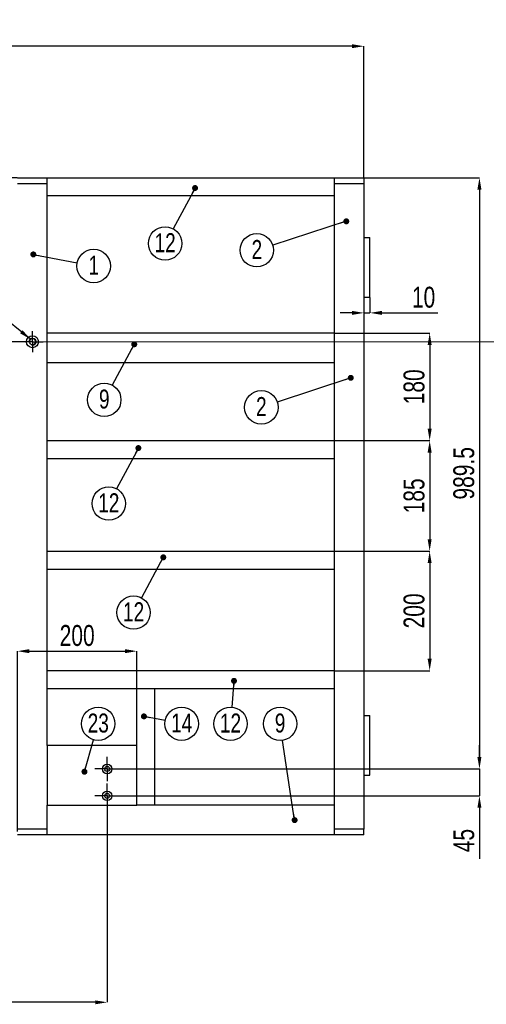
# Model space of a CAD drawing. Header units: millimetres. Extents: x 0 to 841, y 0 to 594.
# Tile 5 of 19: x 267 to 345, y 187 to 352. Entities that reach past the tile are written whole.
import ezdxf

# ---------------------------------------------------------------- set-up
doc = ezdxf.new("R2010")
doc.units = ezdxf.units.MM
doc.header["$PDSIZE"] = -1
doc.linetypes.add('CENTERX2', pattern=[20.32, 12.7, -2.54, 2.54, -2.54])
for name, color, linetype in [('COTES', 1, 'Continuous'), ('NOTES', 6, 'Continuous'), ('TRAIT-FINS', 9, 'Continuous'), ('TRAIT-MIXTES', 3, 'CENTERX2')]:
    doc.layers.add(name, color=color, linetype=linetype)
doc.layers.add('TRAIT-FORT', color=4, linetype='Continuous', lineweight=25)
doc.styles.add('SLDTEXTSTYLE0', font='TXT', dxfattribs={"width": 0.75})
doc.dimstyles.new('SLDDIMSTYLE6', dxfattribs={"dimtxt": 0.18, "dimasz": 1, "dimexe": 0, "dimexo": 0.0625, "dimgap": 0, "dimtad": 0, "dimtih": 1, "dimtoh": 1, "dimdec": 0, "dimrnd": 1e-09, "dimzin": 0, "dimdsep": 46, "dimtxsty": 'Standard', "dimblk1": 'DOT', "dimblk2": 'DOT', "dimsah": 1, "dimcen": 0.09, "dimadec": 0, "dimazin": 0, "dimtfac": 1, "dimtdec": 0, "dimtofl": 0, "dimtmove": 0, "dimatfit": 3, "dimldrblk": 'DOT', "dimfxl": 1, "dimfrac": 2, "dimtolj": 1, "dimtzin": 0, "dimarcsym": 0})
doc.dimstyles.new('SLDDIMSTYLE7', dxfattribs={"dimtxt": 0.18, "dimasz": 2, "dimexe": 0, "dimexo": 0.0625, "dimgap": 0, "dimtad": 0, "dimtih": 1, "dimtoh": 1, "dimdec": 0, "dimrnd": 1e-09, "dimzin": 0, "dimdsep": 46, "dimtxsty": 'Standard', "dimsah": 1, "dimcen": 0.09, "dimadec": 0, "dimazin": 0, "dimtfac": 2, "dimtdec": 0, "dimtofl": 0, "dimtmove": 0, "dimatfit": 3, "dimfxl": 1, "dimfrac": 2, "dimtolj": 1, "dimtzin": 0, "dimarcsym": 0})
doc.dimstyles.new('SLDDIMSTYLE8', dxfattribs={"dimtxt": 3.5, "dimasz": 2, "dimexe": 0, "dimexo": 0.0625, "dimgap": 0.875, "dimtad": 1, "dimlfac": 10, "dimrnd": 1e-09, "dimzin": 12, "dimdsep": 46, "dimtxsty": 'SLDTEXTSTYLE0', "dimsah": 1, "dimcen": 0.09, "dimadec": 0, "dimazin": 3, "dimtfac": 1, "dimtmove": 0, "dimatfit": 0, "dimfxl": 1, "dimfrac": 2, "dimtolj": 1, "dimtzin": 12, "dimarcsym": 0})
doc.dimstyles.new('SLDDIMSTYLE9', dxfattribs={"dimtxt": 3.5, "dimasz": 2, "dimexe": 0, "dimexo": 0.0625, "dimgap": 0.875, "dimtad": 1, "dimlfac": 10, "dimrnd": 1e-09, "dimzin": 12, "dimdsep": 46, "dimtxsty": 'SLDTEXTSTYLE0', "dimsah": 1, "dimcen": 0.09, "dimadec": 0, "dimazin": 3, "dimtfac": 1, "dimtofl": 0, "dimtmove": 0, "dimatfit": 3, "dimfxl": 1, "dimfrac": 2, "dimtolj": 1, "dimtzin": 12, "dimarcsym": 0})

# ---------------------------------------------------------------- blocks, each defined once
blk = doc.blocks.new('_D_33')
at = {"layer": 'COTES', "color": 0, "lineweight": -2, "transparency": 16777216}
for p, q in [((266.98, 216.25), (266.98, 246.45)), ((268.98, 246.45), (284.98, 246.45)), ((286.98, 240.25), (286.98, 246.45))]:
    blk.add_line(p, q, dxfattribs=at)
at = {"layer": 'COTES', "color": 0, "transparency": 16777216}
for points in [[(268.98, 246.79), (268.98, 246.12), (266.98, 246.45)], [(284.98, 246.79), (284.98, 246.12), (286.98, 246.45)]]:
    blk.add_solid(points, dxfattribs=at)
at = {"layer": 'Defpoints', "color": 0, "transparency": 16777216}
for p in [(286.98, 246.45), (286.98, 240.19), (266.98, 216.19)]:
    blk.add_point(p, dxfattribs=at)
at = {"layer": 'COTES', "color": 0, "transparency": 16777216, "insert": (276.98, 250.83), "char_height": 3.5, "attachment_point": 2, "style": 'SLDTEXTSTYLE0'}
blk.add_mtext('\\A1;200', dxfattribs=at)
blk = doc.blocks.new('_D_34')
at = {"layer": 'COTES', "color": 0, "lineweight": -2, "transparency": 16777216}
for p, q in [((144.98, 325.75), (144.98, 347.69)), ((322.98, 347.69), (146.98, 347.69)), ((324.98, 325.75), (324.98, 347.69))]:
    blk.add_line(p, q, dxfattribs=at)
at = {"layer": 'COTES', "color": 0, "transparency": 16777216}
for points in [[(146.98, 348.02), (146.98, 347.36), (144.98, 347.69)], [(322.98, 348.02), (322.98, 347.36), (324.98, 347.69)]]:
    blk.add_solid(points, dxfattribs=at)
at = {"layer": 'Defpoints', "color": 0, "transparency": 16777216}
for p in [(144.98, 347.69), (144.98, 325.69), (324.98, 325.69)]:
    blk.add_point(p, dxfattribs=at)
at = {"layer": 'COTES', "color": 0, "transparency": 16777216, "insert": (234.98, 352.07), "char_height": 3.5, "attachment_point": 2, "style": 'SLDTEXTSTYLE0'}
blk.add_mtext('\\A1;1800', dxfattribs=at)
blk = doc.blocks.new('_D_41')
at = {"layer": 'COTES', "color": 0, "lineweight": -2, "transparency": 16777216}
for p, q in [((320.04, 299.69), (335.98, 299.69)), ((335.98, 297.69), (335.98, 283.69)), ((320.04, 281.69), (335.98, 281.69))]:
    blk.add_line(p, q, dxfattribs=at)
at = {"layer": 'COTES', "color": 0, "transparency": 16777216}
for points in [[(335.64, 297.69), (336.31, 297.69), (335.98, 299.69)], [(335.64, 283.69), (336.31, 283.69), (335.98, 281.69)]]:
    blk.add_solid(points, dxfattribs=at)
at = {"layer": 'Defpoints', "color": 0, "transparency": 16777216}
for p in [(319.98, 299.69), (319.98, 281.69), (335.98, 281.69)]:
    blk.add_point(p, dxfattribs=at)
at = {"layer": 'COTES', "color": 0, "transparency": 16777216, "insert": (331.6, 290.69), "char_height": 3.5, "attachment_point": 2, "rotation": 90, "style": 'SLDTEXTSTYLE0'}
blk.add_mtext('\\A1;180', dxfattribs=at)
blk = doc.blocks.new('_D_42')
at = {"layer": 'COTES', "color": 0, "lineweight": -2, "transparency": 16777216}
for p, q in [((320.04, 281.69), (335.98, 281.69)), ((335.98, 279.69), (335.98, 265.19)), ((320.04, 263.19), (335.98, 263.19))]:
    blk.add_line(p, q, dxfattribs=at)
at = {"layer": 'COTES', "color": 0, "transparency": 16777216}
for points in [[(335.64, 279.69), (336.31, 279.69), (335.98, 281.69)], [(335.64, 265.19), (336.31, 265.19), (335.98, 263.19)]]:
    blk.add_solid(points, dxfattribs=at)
at = {"layer": 'Defpoints', "color": 0, "transparency": 16777216}
for p in [(319.98, 281.69), (319.98, 263.19), (335.98, 263.19)]:
    blk.add_point(p, dxfattribs=at)
at = {"layer": 'COTES', "color": 0, "transparency": 16777216, "insert": (331.6, 272.44), "char_height": 3.5, "attachment_point": 2, "rotation": 90, "style": 'SLDTEXTSTYLE0'}
blk.add_mtext('\\A1;185', dxfattribs=at)
blk = doc.blocks.new('_D_43')
at = {"layer": 'COTES', "color": 0, "lineweight": -2, "transparency": 16777216}
for p, q in [((320.04, 263.19), (335.98, 263.19)), ((335.98, 261.19), (335.98, 245.19)), ((320.04, 243.19), (335.98, 243.19))]:
    blk.add_line(p, q, dxfattribs=at)
at = {"layer": 'COTES', "color": 0, "transparency": 16777216}
for points in [[(335.64, 261.19), (336.31, 261.19), (335.98, 263.19)], [(335.64, 245.19), (336.31, 245.19), (335.98, 243.19)]]:
    blk.add_solid(points, dxfattribs=at)
at = {"layer": 'Defpoints', "color": 0, "transparency": 16777216}
for p in [(319.98, 263.19), (319.98, 243.19), (335.98, 243.19)]:
    blk.add_point(p, dxfattribs=at)
at = {"layer": 'COTES', "color": 0, "transparency": 16777216, "insert": (331.6, 253.19), "char_height": 3.5, "attachment_point": 2, "rotation": 90, "style": 'SLDTEXTSTYLE0'}
blk.add_mtext('\\A1;200', dxfattribs=at)
blk = doc.blocks.new('_D_47')
at = {"layer": 'COTES', "color": 0, "lineweight": -2, "transparency": 16777216}
for p, q in [((266.91, 325.69), (248.45, 325.69)), ((248.45, 323.69), (248.45, 300.24)), ((267.68, 298.24), (248.45, 298.24))]:
    blk.add_line(p, q, dxfattribs=at)
at = {"layer": 'COTES', "color": 0, "transparency": 16777216}
for points in [[(248.12, 323.69), (248.78, 323.69), (248.45, 325.69)], [(248.12, 300.24), (248.78, 300.24), (248.45, 298.24)]]:
    blk.add_solid(points, dxfattribs=at)
at = {"layer": 'Defpoints', "color": 0, "transparency": 16777216}
for p in [(266.98, 325.69), (248.45, 298.24), (267.74, 298.24)]:
    blk.add_point(p, dxfattribs=at)
at = {"layer": 'COTES', "color": 0, "transparency": 16777216, "insert": (244.08, 311.97), "char_height": 3.5, "attachment_point": 2, "rotation": 90, "style": 'SLDTEXTSTYLE0'}
blk.add_mtext('\\A1;274.5', dxfattribs=at)
blk = doc.blocks.new('_D_51')
at = {"layer": 'COTES', "color": 0, "lineweight": -2, "transparency": 16777216}
for p, q in [((282, 220.13), (282, 187.69)), ((144.98, 215.63), (144.98, 187.69)), ((280, 187.69), (146.98, 187.69))]:
    blk.add_line(p, q, dxfattribs=at)
at = {"layer": 'COTES', "color": 0, "transparency": 16777216}
for points in [[(146.98, 188.02), (146.98, 187.36), (144.98, 187.69)], [(280, 188.02), (280, 187.36), (282, 187.69)]]:
    blk.add_solid(points, dxfattribs=at)
at = {"layer": 'Defpoints', "color": 0, "transparency": 16777216}
for p in [(282, 220.19), (144.98, 215.69), (144.98, 187.69)]:
    blk.add_point(p, dxfattribs=at)
at = {"layer": 'COTES', "color": 0, "transparency": 16777216, "insert": (213.49, 192.07), "char_height": 3.5, "attachment_point": 2, "style": 'SLDTEXTSTYLE0'}
blk.add_mtext('\\A1;1370.25', dxfattribs=at)
blk = doc.blocks.new('_D_52')
at = {"layer": 'COTES', "color": 0, "lineweight": -2, "transparency": 16777216}
for p, q in [((325.04, 325.69), (344.31, 325.69)), ((344.31, 323.69), (344.31, 228.74)), ((284.11, 226.74), (344.31, 226.74))]:
    blk.add_line(p, q, dxfattribs=at)
at = {"layer": 'COTES', "color": 0, "transparency": 16777216}
for points in [[(343.97, 323.69), (344.64, 323.69), (344.31, 325.69)], [(343.97, 228.74), (344.64, 228.74), (344.31, 226.74)]]:
    blk.add_solid(points, dxfattribs=at)
at = {"layer": 'Defpoints', "color": 0, "transparency": 16777216}
for p in [(324.98, 325.69), (284.05, 226.74), (344.31, 226.74)]:
    blk.add_point(p, dxfattribs=at)
at = {"layer": 'COTES', "color": 0, "transparency": 16777216, "insert": (339.93, 276.22), "char_height": 3.5, "attachment_point": 2, "rotation": 90, "style": 'SLDTEXTSTYLE0'}
blk.add_mtext('\\A1;989.5', dxfattribs=at)
blk = doc.blocks.new('_D_53')
at = {"layer": 'COTES', "color": 0, "lineweight": -2, "transparency": 16777216}
for p, q in [((344.31, 228.74), (344.31, 230.74)), ((284.11, 226.74), (344.31, 226.74)), ((344.31, 226.74), (344.31, 222.24)), ((284.11, 222.24), (344.31, 222.24)), ((344.31, 220.24), (344.31, 211.69))]:
    blk.add_line(p, q, dxfattribs=at)
at = {"layer": 'COTES', "color": 0, "transparency": 16777216}
for points in [[(343.97, 228.74), (344.64, 228.74), (344.31, 226.74)], [(343.97, 220.24), (344.64, 220.24), (344.31, 222.24)]]:
    blk.add_solid(points, dxfattribs=at)
at = {"layer": 'Defpoints', "color": 0, "transparency": 16777216}
for p in [(284.05, 226.74), (344.31, 226.74), (284.05, 222.24)]:
    blk.add_point(p, dxfattribs=at)
at = {"layer": 'COTES', "color": 0, "transparency": 16777216, "insert": (339.93, 214.76), "char_height": 3.5, "attachment_point": 2, "rotation": 90, "style": 'SLDTEXTSTYLE0'}
blk.add_mtext('\\A1;45', dxfattribs=at)
blk = doc.blocks.new('_D_54')
at = {"layer": 'COTES', "color": 0, "lineweight": -2, "transparency": 16777216}
for p, q in [((324.98, 305.63), (324.98, 303.06)), ((325.98, 305.63), (325.98, 303.06)), ((322.98, 303.06), (320.98, 303.06)), ((324.98, 303.06), (325.98, 303.06)), ((327.98, 303.06), (337.37, 303.06))]:
    blk.add_line(p, q, dxfattribs=at)
at = {"layer": 'COTES', "color": 0, "transparency": 16777216}
for points in [[(322.98, 303.4), (322.98, 302.73), (324.98, 303.06)], [(327.98, 303.4), (327.98, 302.73), (325.98, 303.06)]]:
    blk.add_solid(points, dxfattribs=at)
at = {"layer": 'Defpoints', "color": 0, "transparency": 16777216}
for p in [(324.98, 305.69), (325.98, 305.69), (325.98, 303.06)]:
    blk.add_point(p, dxfattribs=at)
at = {"layer": 'COTES', "color": 0, "transparency": 16777216, "insert": (334.96, 307.44), "char_height": 3.5, "attachment_point": 2, "style": 'SLDTEXTSTYLE0'}
blk.add_mtext('\\A1;10', dxfattribs=at)
blk = doc.blocks.new('SW_NOTE_31')
at = {"layer": 'NOTES', "color": 0}
blk.add_circle((-2.67, -0.86), 2.8, dxfattribs=at)
at = {"layer": 'NOTES', "color": 0, "insert": (-2.66, 0.85), "char_height": 3.17, "attachment_point": 2, "style": 'SLDTEXTSTYLE0'}
blk.add_mtext('2', dxfattribs=at)
blk = doc.blocks.new('_Dot')
at = {"color": 0, "linetype": 'ByBlock', "lineweight": -2}
blk.add_line((-0.5, 0), (-1, 0), dxfattribs=at)
at = {"color": 0, "linetype": 'ByBlock', "const_width": 0.5}
blk.add_lwpolyline([(-0.25, 0, 1), (0.25, 0, 1)], format="xyb", close=True, dxfattribs=at)
blk = doc.blocks.new('SW_NOTE_32')
at = {"layer": 'NOTES', "color": 0}
blk.add_circle((-2.66, -0.88), 2.8, dxfattribs=at)
at = {"layer": 'NOTES', "color": 0, "insert": (-2.66, 0.84), "char_height": 3.17, "attachment_point": 2, "style": 'SLDTEXTSTYLE0'}
blk.add_mtext('2', dxfattribs=at)
blk = doc.blocks.new('SW_NOTE_33')
at = {"layer": 'NOTES', "color": 0}
blk.add_circle((2.75, -0.53), 2.8, dxfattribs=at)
at = {"layer": 'NOTES', "color": 0, "insert": (2.76, 1.19), "char_height": 3.17, "attachment_point": 2, "style": 'SLDTEXTSTYLE0'}
blk.add_mtext('1', dxfattribs=at)
blk = doc.blocks.new('SW_NOTE_46')
at = {"layer": 'NOTES', "color": 0}
blk.add_circle((-1.33, -2.47), 2.8, dxfattribs=at)
at = {"layer": 'NOTES', "color": 0, "insert": (-1.33, -0.75), "char_height": 3.17, "attachment_point": 2, "style": 'SLDTEXTSTYLE0'}
blk.add_mtext('9', dxfattribs=at)
blk = doc.blocks.new('SW_NOTE_47')
at = {"layer": 'NOTES', "color": 0}
blk.add_circle((-1.32, -2.47), 2.8, dxfattribs=at)
at = {"layer": 'NOTES', "color": 0, "insert": (-1.31, -0.76), "char_height": 3.175, "attachment_point": 2, "style": 'SLDTEXTSTYLE0'}
blk.add_mtext('12', dxfattribs=at)
blk = doc.blocks.new('SW_NOTE_48')
at = {"layer": 'NOTES', "color": 0}
blk.add_circle((-1.33, -2.47), 2.8, dxfattribs=at)
at = {"layer": 'NOTES', "color": 0, "insert": (-1.32, -0.75), "char_height": 3.175, "attachment_point": 2, "style": 'SLDTEXTSTYLE0'}
blk.add_mtext('12', dxfattribs=at)
blk = doc.blocks.new('SW_NOTE_49')
at = {"layer": 'NOTES', "color": 0}
blk.add_circle((-0.23, -2.8), 2.8, dxfattribs=at)
at = {"layer": 'NOTES', "color": 0, "insert": (-0.22, -1.08), "char_height": 3.175, "attachment_point": 2, "style": 'SLDTEXTSTYLE0'}
blk.add_mtext('12', dxfattribs=at)
blk = doc.blocks.new('SW_NOTE_50')
at = {"layer": 'NOTES', "color": 0}
blk.add_circle((2.75, -0.54), 2.8, dxfattribs=at)
at = {"layer": 'NOTES', "color": 0, "insert": (2.76, 1.18), "char_height": 3.175, "attachment_point": 2, "style": 'SLDTEXTSTYLE0'}
blk.add_mtext('14', dxfattribs=at)
blk = doc.blocks.new('SW_NOTE_51')
at = {"layer": 'NOTES', "color": 0}
blk.add_circle((-0.42, 2.77), 2.8, dxfattribs=at)
at = {"layer": 'NOTES', "color": 0, "insert": (-0.42, 4.49), "char_height": 3.17, "attachment_point": 2, "style": 'SLDTEXTSTYLE0'}
blk.add_mtext('9', dxfattribs=at)
blk = doc.blocks.new('SW_NOTE_55')
at = {"layer": 'NOTES', "color": 0}
blk.add_circle((-1.33, -2.47), 2.8, dxfattribs=at)
at = {"layer": 'NOTES', "color": 0, "insert": (-1.33, -0.75), "char_height": 3.175, "attachment_point": 2, "style": 'SLDTEXTSTYLE0'}
blk.add_mtext('12', dxfattribs=at)
blk = doc.blocks.new('SW_NOTE_58')
at = {"layer": 'NOTES', "color": 0}
blk.add_circle((0.77, 2.7), 2.8, dxfattribs=at)
at = {"layer": 'NOTES', "color": 0, "insert": (0.78, 4.41), "char_height": 3.175, "attachment_point": 2, "style": 'SLDTEXTSTYLE0'}
blk.add_mtext('23', dxfattribs=at)
blk = doc.blocks.new('SW_CENTERMARKSYMBOL_17')
at = {"layer": 'TRAIT-MIXTES', "color": 0}
for p, q in [((0, 1.25), (0, 1.76)), ((-1.25, 0), (-1.76, 0)), ((0, 0), (-1.25, 0)), ((0, 0), (0, 1.25)), ((0, 0), (0, -1.25)), ((0, 0), (1.25, 0)), ((1.25, 0), (1.76, 0)), ((0, -1.25), (0, -1.76))]:
    blk.add_line(p, q, dxfattribs=at)
blk = doc.blocks.new('SW_CENTERMARKSYMBOL_20')
at = {"layer": 'TRAIT-MIXTES', "color": 0}
for p, q in [((0, 1.25), (0, 2.05)), ((-1.25, 0), (-2.05, 0)), ((0, 0), (-1.25, 0)), ((0, 0), (0, 1.25)), ((0, 0), (0, -1.25)), ((0, 0), (1.25, 0)), ((1.25, 0), (2.05, 0)), ((0, -1.25), (0, -2.05))]:
    blk.add_line(p, q, dxfattribs=at)
blk = doc.blocks.new('SW_CENTERMARKSYMBOL_21')
at = {"layer": 'TRAIT-MIXTES', "color": 0}
for p, q in [((0, 1.25), (0, 2.05)), ((-1.25, 0), (-2.05, 0)), ((0, 0), (-1.25, 0)), ((0, 0), (0, 1.25)), ((0, 0), (0, -1.25)), ((0, 0), (1.25, 0)), ((1.25, 0), (2.05, 0)), ((0, -1.25), (0, -2.05))]:
    blk.add_line(p, q, dxfattribs=at)

msp = doc.modelspace()

# ---------------------------------------------------------------- linework, layer by layer
at = {"lineweight": 18}
msp.add_line((354.156, 298.2406), (140.222, 298.2406), dxfattribs=at)
at = {"layer": 'NOTES'}
msp.add_line((291.7129, 234.8415), (288.1521, 235.5399), dxfattribs=at)
at = {"layer": 'TRAIT-FINS', "lineweight": 25}
for centre in [(282.0008, 226.7406), (282.0008, 222.2406)]:
    msp.add_circle(centre, 0.4249, dxfattribs=at)
at = {"layer": 'TRAIT-FINS', "lineweight": 18}
msp.add_arc((269.5008, 298.2406), 0.6, 255, 195, dxfattribs=at)
at = {"layer": 'TRAIT-FORT', "lineweight": 25}
for p, q in [((266.976, 325.6906), (267.776, 325.6906)), ((266.976, 324.6906), (267.776, 324.6906)), ((267.776, 325.6906), (271.176, 325.6906)), ((267.776, 324.6906), (271.176, 324.6906)), ((271.176, 325.6906), (271.976, 325.6906)), ((271.176, 324.6906), (271.976, 324.6906)), ((271.976, 325.0906), (271.976, 325.6906)), ((271.976, 325.6906), (319.976, 325.6906)), ((271.976, 323.2906), (271.976, 325.0906)), ((319.976, 325.6906), (320.776, 325.6906)), ((319.976, 325.6906), (319.976, 325.0906)), ((319.976, 325.0906), (319.976, 323.2906)), ((319.976, 324.6906), (320.776, 324.6906)), ((320.776, 325.6906), (324.176, 325.6906)), ((320.776, 324.6906), (324.176, 324.6906)), ((324.176, 325.6906), (324.976, 325.6906)), ((324.176, 324.6906), (324.976, 324.6906)), ((324.976, 325.6906), (324.976, 324.6906)), ((324.976, 324.6906), (324.976, 216.6906)), ((271.976, 322.6906), (271.976, 323.2906)), ((319.976, 323.2906), (319.976, 322.6906)), ((271.976, 299.6906), (271.976, 322.6906)), ((271.976, 322.6906), (319.976, 322.6906)), ((319.976, 322.6906), (319.976, 299.6906)), ((324.976, 315.6906), (325.976, 315.6906)), ((325.976, 305.6906), (325.976, 315.6906)), ((324.976, 305.6906), (325.976, 305.6906)), ((319.976, 299.6906), (271.976, 299.6906)), ((271.976, 298.8906), (271.976, 299.6906)), ((271.976, 295.4906), (271.976, 298.8906)), ((319.976, 299.6906), (319.976, 298.8906)), ((319.976, 298.8906), (319.976, 295.4906)), ((271.976, 294.6906), (271.976, 295.4906)), ((319.976, 295.4906), (319.976, 294.6906)), ((271.976, 281.6906), (271.976, 294.6906)), ((319.976, 294.6906), (271.976, 294.6906)), ((319.976, 294.6906), (319.976, 281.6906)), ((271.976, 281.0906), (271.976, 281.6906)), ((271.976, 281.6906), (319.976, 281.6906)), ((271.976, 279.2906), (271.976, 281.0906)), ((319.976, 281.6906), (319.976, 281.0906)), ((319.976, 281.0906), (319.976, 279.2906)), ((271.976, 278.6906), (271.976, 279.2906)), ((271.976, 263.1906), (271.976, 278.6906)), ((271.976, 278.6906), (319.976, 278.6906)), ((319.976, 279.2906), (319.976, 278.6906)), ((319.976, 278.6906), (319.976, 263.1906)), ((271.976, 263.1906), (319.976, 263.1906)), ((271.976, 262.5906), (271.976, 263.1906)), ((271.976, 260.7906), (271.976, 262.5906)), ((319.976, 263.1906), (319.976, 262.5906)), ((319.976, 262.5906), (319.976, 260.7906)), ((271.976, 260.1906), (271.976, 260.7906)), ((319.976, 260.7906), (319.976, 260.1906)), ((271.976, 243.1906), (271.976, 260.1906)), ((271.976, 260.1906), (319.976, 260.1906)), ((319.976, 260.1906), (319.976, 243.1906)), ((271.976, 243.1906), (319.976, 243.1906)), ((271.976, 242.5906), (271.976, 243.1906)), ((271.976, 240.7906), (271.976, 242.5906)), ((319.976, 243.1906), (319.976, 242.5906)), ((319.976, 242.5906), (319.976, 240.7906)), ((271.976, 240.1906), (271.976, 240.7906)), ((319.976, 240.7906), (319.976, 240.1906)), ((271.976, 230.6906), (271.976, 240.1906)), ((271.976, 240.1906), (286.976, 240.1906)), ((286.976, 230.6906), (286.976, 240.1906)), ((286.976, 240.1906), (287.576, 240.1906)), ((287.576, 240.1906), (289.376, 240.1906)), ((289.376, 240.1906), (289.976, 240.1906)), ((289.976, 220.6906), (289.976, 240.1906)), ((289.976, 240.1906), (319.976, 240.1906)), ((319.976, 240.1906), (319.976, 220.6906)), ((324.976, 235.6906), (325.976, 235.6906)), ((325.976, 225.6906), (325.976, 235.6906)), ((286.976, 230.6906), (271.976, 230.6906)), ((271.976, 230.6906), (271.976, 220.6906)), ((286.976, 220.6906), (286.976, 230.6906)), ((324.976, 225.6906), (325.976, 225.6906)), ((271.976, 219.8906), (271.976, 220.6906)), ((271.976, 220.6906), (286.976, 220.6906)), ((271.976, 216.4906), (271.976, 219.8906)), ((287.576, 220.6906), (286.976, 220.6906)), ((289.376, 220.6906), (287.576, 220.6906)), ((289.976, 220.6906), (289.376, 220.6906)), ((319.976, 220.6906), (289.976, 220.6906)), ((319.976, 220.6906), (319.976, 219.8906)), ((319.976, 219.8906), (319.976, 216.4906)), ((267.776, 216.6906), (266.976, 216.6906)), ((271.176, 216.6906), (267.776, 216.6906)), ((271.976, 216.6906), (271.176, 216.6906)), ((271.976, 215.6906), (271.976, 216.4906)), ((320.776, 216.6906), (319.976, 216.6906)), ((319.976, 216.4906), (319.976, 215.6906)), ((324.176, 216.6906), (320.776, 216.6906)), ((324.976, 216.6906), (324.176, 216.6906)), ((324.976, 215.6906), (324.976, 216.6906)), ((267.776, 215.6906), (266.976, 215.6906)), ((271.176, 215.6906), (267.776, 215.6906)), ((271.976, 215.6906), (271.176, 215.6906)), ((319.976, 215.6906), (271.976, 215.6906)), ((320.776, 215.6906), (319.976, 215.6906)), ((324.176, 215.6906), (320.776, 215.6906)), ((324.976, 215.6906), (324.176, 215.6906))]:
    msp.add_line(p, q, dxfattribs=at)
for centre, radius in [((269.5008, 298.2406), 1), ((269.5008, 298.2406), 0.51), ((282.0008, 226.7406), 0.8), ((282.0008, 222.2406), 0.8)]:
    msp.add_circle(centre, radius, dxfattribs=at)

# ---------------------------------------------------------------- block references
at = {"layer": 'NOTES'}
for name, p in [('SW_NOTE_55', (293.0323, 317.1462)), ('SW_NOTE_31', (309.7132, 314.409)), ('SW_NOTE_33', (276.9937, 311.4338)), ('SW_NOTE_46', (282.8436, 290.9827)), ('SW_NOTE_32', (310.4627, 288.1356)), ('SW_NOTE_47', (283.586, 273.6309)), ('SW_NOTE_48', (287.7453, 255.3874)), ('SW_NOTE_58', (279.7287, 231.6057)), ('SW_NOTE_50', (291.7129, 234.8415)), ('SW_NOTE_49', (302.8695, 237.0973)), ('SW_NOTE_51', (311.3628, 231.5282))]:
    msp.add_blockref(name, p, dxfattribs=at)
at = {"layer": 'TRAIT-FINS', "rotation": 168.9032538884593}
msp.add_blockref('_Dot', (288.1521, 235.5399, 5.6), dxfattribs=at)
at = {"layer": 'TRAIT-MIXTES'}
for name, p in [('SW_CENTERMARKSYMBOL_17', (269.5008, 298.2406)), ('SW_CENTERMARKSYMBOL_21', (282.0008, 226.7406)), ('SW_CENTERMARKSYMBOL_20', (282.0008, 222.2406))]:
    msp.add_blockref(name, p, dxfattribs=at)

# ---------------------------------------------------------------- dimensions: what is measured, and where the dimension line sits
at = {"layer": 'COTES'}
for base, p1, p2, dimstyle, picture, middle in [((144.976, 347.6906), (324.976, 325.6906), (144.976, 325.6906), 'SLDDIMSTYLE9', '_D_34', (234.976, 347.6906)), ((325.976, 303.0621), (324.976, 305.6906), (325.976, 305.6906), 'SLDDIMSTYLE8', '_D_54', (334.9633, 303.0621)), ((286.976, 246.452), (266.976, 216.1906), (286.976, 240.1906), 'SLDDIMSTYLE9', '_D_33', (276.976, 246.452)), ((144.976, 187.6906), (282.0008, 220.1906), (144.976, 215.6906), 'SLDDIMSTYLE9', '_D_51', (213.4884, 187.6906))]:
    dim = msp.add_linear_dim(base=base, p1=p1, p2=p2, dimstyle=dimstyle, dxfattribs=at)
    dim.commit()
    dim.dimension.update_dxf_attribs({"geometry": picture, "text_midpoint": middle, "dimtype": 160})
for base, p1, p2, dimstyle, picture, middle in [((248.4512, 298.2406), (266.976, 325.6906), (267.7408, 298.2406), 'SLDDIMSTYLE9', '_D_47', (248.4512, 311.9656)), ((344.3054, 226.7406), (324.976, 325.6906), (284.0508, 226.7406), 'SLDDIMSTYLE9', '_D_52', (344.3054, 276.2156)), ((335.976, 281.6906), (319.976, 299.6906), (319.976, 281.6906), 'SLDDIMSTYLE9', '_D_41', (335.976, 290.6906)), ((335.976, 263.1906), (319.976, 281.6906), (319.976, 263.1906), 'SLDDIMSTYLE9', '_D_42', (335.976, 272.4406)), ((335.976, 243.1906), (319.976, 263.1906), (319.976, 243.1906), 'SLDDIMSTYLE9', '_D_43', (335.976, 253.1906)), ((344.3054, 226.7406), (284.0508, 222.2406), (284.0508, 226.7406), 'SLDDIMSTYLE8', '_D_53', (344.3054, 214.7558))]:
    dim = msp.add_linear_dim(base=base, p1=p1, p2=p2, angle=90, dimstyle=dimstyle, dxfattribs=at)
    dim.commit()
    dim.dimension.update_dxf_attribs({"geometry": picture, "text_midpoint": middle, "dimtype": 160})

# ---------------------------------------------------------------- leaders
at = {"layer": 'NOTES'}
for points, dimstyle in [([(296.7162, 323.9587), (293.0323, 317.1462)], 'SLDDIMSTYLE6'), ([(322.0218, 318.3844), (309.7132, 314.409)], 'SLDDIMSTYLE6'), ([(269.642, 312.8442), (276.9937, 311.4338)], 'SLDDIMSTYLE6'), ([(269.1907, 298.6455), (260.6757, 305.4989)], 'SLDDIMSTYLE7'), ([(286.5318, 297.8034), (282.8436, 290.9827)], 'SLDDIMSTYLE6'), ([(322.7773, 292.1944), (310.4627, 288.1356)], 'SLDDIMSTYLE6'), ([(287.2262, 280.4437), (283.586, 273.6309)], 'SLDDIMSTYLE6'), ([(291.3926, 262.1581), (287.7453, 255.3874)], 'SLDDIMSTYLE6'), ([(303.2275, 241.4876), (302.8695, 237.0973)], 'SLDDIMSTYLE6'), ([(278.1992, 226.2813), (279.7287, 231.6057)], 'SLDDIMSTYLE6'), ([(313.3815, 218.1801), (311.3628, 231.5282)], 'SLDDIMSTYLE6')]:
    msp.add_leader(points, dimstyle=dimstyle, dxfattribs=at)

doc.saveas('drawing.dxf')
